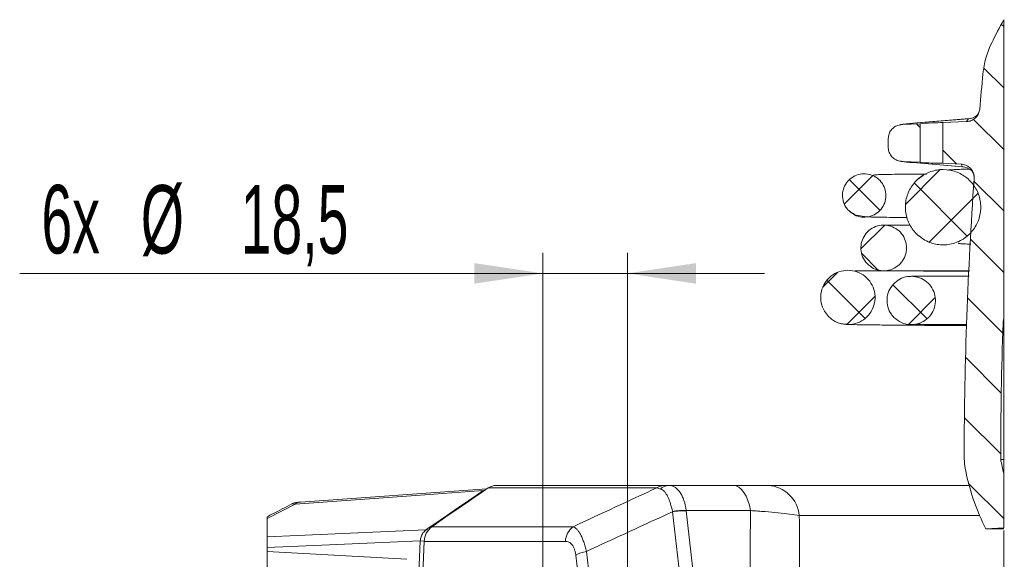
# Model space of a CAD drawing. Header units: millimetres. Extents: x 0 to 8410, y 0 to 5940.
# Tile 127 of 256: x 3518 to 4237, y 1391 to 1785. Entities that reach past the tile are written whole.
import ezdxf

# ---------------------------------------------------------------- set-up
doc = ezdxf.new("R2010")
doc.units = ezdxf.units.MM
doc.header["$LTSCALE"] = 10
doc.styles.add('SLDTEXTSTYLE0', font='TXT', dxfattribs={"width": 0.605})
doc.dimstyles.new('SLDDIMSTYLE9', dxfattribs={"dimtxt": 50, "dimasz": 50, "dimexe": 0, "dimexo": 0.0625, "dimgap": 12.5, "dimtad": 0, "dimtih": 1, "dimtoh": 1, "dimdec": 1, "dimlfac": 0.3, "dimrnd": 1e-09, "dimzin": 12, "dimdsep": 46, "dimtxsty": 'SLDTEXTSTYLE0', "dimsah": 1, "dimcen": 0.09, "dimadec": 0, "dimazin": 0, "dimtfac": 1, "dimtofl": 0, "dimtmove": 0, "dimatfit": 3, "dimfxl": 1, "dimfrac": 2, "dimtolj": 1, "dimtzin": 12, "dimarcsym": 0})

# ---------------------------------------------------------------- blocks, each defined once
blk = doc.blocks.new('*D39')
at = {"color": 7, "linetype": 'Continuous', "lineweight": 0}
for p, q in [((3900.17, 938.56), (3900.17, 1615)), ((3961.84, 938.56), (3961.84, 1615)), ((3900.17, 1600), (3518.17, 1600)), ((3900.17, 1600), (3961.84, 1600)), ((3961.84, 1600), (4061.84, 1600))]:
    blk.add_line(p, q, dxfattribs=at)
for points in [[(3900.17, 1600), (3850.17, 1607.5), (3850.17, 1592.5)], [(3961.84, 1600), (4011.84, 1592.5), (4011.84, 1607.5)]]:
    blk.add_solid(points, dxfattribs=at)
at = {"color": 7, "linetype": 'Continuous', "lineweight": 0, "char_height": 50, "attachment_point": 1, "style": 'SLDTEXTSTYLE0'}
for s, insert in [('6x', (3534.05, 1664.59)), ('%%c', (3606.62, 1664.45)), ('18,5', (3679.47, 1664.45))]:
    blk.add_mtext(s, dxfattribs=dict(at, insert=insert))

msp = doc.modelspace()

# ---------------------------------------------------------------- hatches: boundary and pattern name
at = {"linetype": 'Continuous', "lineweight": 0}
h = msp.add_hatch(dxfattribs=at)
h.set_pattern_fill('ANSI31', scale=10, angle=90, style=0)
edge = h.paths.add_edge_path(flags=0)
edge.add_arc((4372.131989, 1488.931698), 140, 190.192259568, 194.419435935, ccw=False)
edge.add_arc((7146.475789, 1461.890048), 2912.135417, 177.998383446, 179.955369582, ccw=False)
edge.add_arc((4252.773733, 1563.022093), 16.666667, 166.879312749, 177.998383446, ccw=False)
edge.add_line((4236.542165, 1566.805476), (4236.542165, 1785.124983))
edge.add_arc((4527.729206, 1622.886831), 333.333333, 150.875139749, 154.144174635)
edge.add_arc((4287.757397, 1739.182325), 66.666667, 154.144174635, 174.459710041)
edge.add_arc((7146.475789, 1461.890048), 2938.802083, 174.459710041, 174.962292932)
edge.add_spline(control_points=[(4219.025934, 1719.950173), (4218.927399, 1718.83239), (4218.634611, 1717.716195), (4218.171716, 1716.694004), (4217.708809, 1715.671789), (4217.062986, 1714.715371), (4216.287612, 1713.904198), (4215.512775, 1713.093588), (4214.587136, 1712.405639), (4213.587407, 1711.8977), (4212.589104, 1711.390485), (4211.489334, 1711.048764), (4210.37935, 1710.901082), (4210.09119, 1710.862743), (4209.801079, 1710.836972), (4209.510673, 1710.823919)], knot_values=[0, 0, 0, 0, 0.0010099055, 0.0010099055, 0.0010099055, 0.0020198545, 0.0020198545, 0.0020198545, 0.0030291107, 0.0030291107, 0.0030291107, 0.0040369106, 0.0040369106, 0.0040369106, 0.0042950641, 0.0042950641, 0.0042950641, 0.0042950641], weights=[1, 1, 1, 1, 1, 1, 1, 1, 1, 1, 1, 1, 1, 1, 1, 1], degree=3, periodic=0)
edge.add_line((4209.510673, 1710.823919), (4192.187914, 1710.045294))
edge.add_line((4192.187914, 1710.045294), (4192.187914, 1680.401468))
edge.add_line((4192.187914, 1680.401468), (4205.463048, 1679.804776))
edge.add_spline(control_points=[(4205.463048, 1679.804776), (4206.579878, 1679.754576), (4207.70344, 1679.510792), (4208.740671, 1679.093681), (4209.777882, 1678.676579), (4210.757356, 1678.074679), (4211.598191, 1677.337945), (4212.439517, 1676.60078), (4213.165222, 1675.708348), (4213.715579, 1674.734516), (4214.266683, 1673.759363), (4214.65715, 1672.675751), (4214.854922, 1671.573242), (4215.000955, 1670.759156), (4215.045819, 1669.920567), (4214.987504, 1669.095545)], knot_values=[0, 0, 0, 0, 0.001006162, 0.001006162, 0.001006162, 0.0020122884, 0.0020122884, 0.0020122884, 0.0030189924, 0.0030189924, 0.0030189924, 0.0040270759, 0.0040270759, 0.0040270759, 0.0047665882, 0.0047665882, 0.0047665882, 0.0047665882], weights=[1, 1, 1, 1, 1, 1, 1, 1, 1, 1, 1, 1, 1, 1, 1, 1], degree=3, periodic=0)
edge.add_arc((7146.475789, 1461.890048), 2938.802083, 175.956904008, 179.878082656)
edge.add_arc((4274.346875, 1468.001542), 66.666667, 179.878082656, 192.081424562)
edge.add_arc((4372.131989, 1488.931698), 166.666667, 192.081424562, 206.888127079)
edge.add_line((4223.483445, 1413.556714), (4236.542165, 1414.241093))
edge.add_line((4236.542165, 1414.241093), (4236.542165, 1454.069116))
h = msp.add_hatch(dxfattribs=at)
h.set_pattern_fill('ANSI31', scale=10, angle=90, style=0)
edge = h.paths.add_edge_path(flags=0)
edge.add_line((4152.274099, 1698.517735), (4152.274099, 1691.929027))
edge.add_spline(control_points=[(4152.274099, 1691.929027), (4152.274099, 1691.518236), (4152.300393, 1691.106622), (4152.352514, 1690.699151), (4152.497747, 1689.563759), (4152.851894, 1688.438435), (4153.378272, 1687.422003), (4153.934624, 1686.34769), (4154.700437, 1685.361865), (4155.597335, 1684.549923), (4156.545278, 1683.691772), (4157.669068, 1683.000414), (4158.85734, 1682.528155), (4160.043144, 1682.056878), (4161.326821, 1681.788615), (4162.601556, 1681.731318)], knot_values=[0, 0, 0, 0, 0.000369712, 0.000369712, 0.000369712, 0.0014139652, 0.0014139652, 0.0014139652, 0.0025187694, 0.0025187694, 0.0025187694, 0.0036871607, 0.0036871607, 0.0036871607, 0.0048514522, 0.0048514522, 0.0048514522, 0.0048514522], weights=[1, 1, 1, 1, 1, 1, 1, 1, 1, 1, 1, 1, 1, 1, 1, 1], degree=3, periodic=0)
edge.add_line((4162.601556, 1681.731318), (4175.587088, 1681.147643))
edge.add_line((4175.587088, 1681.147643), (4175.587088, 1709.299119))
edge.add_line((4175.587088, 1709.299119), (4162.601556, 1708.715444))
edge.add_spline(control_points=[(4162.601556, 1708.715444), (4161.76871, 1708.678009), (4160.934882, 1708.552114), (4160.129112, 1708.338178), (4158.998461, 1708.037983), (4157.900349, 1707.555509), (4156.920538, 1706.9164), (4155.981238, 1706.303716), (4155.12805, 1705.531717), (4154.431621, 1704.65271), (4153.74921, 1703.791394), (4153.200325, 1702.805072), (4152.833972, 1701.769053), (4152.46734, 1700.732244), (4152.274099, 1699.617458), (4152.274099, 1698.517735)], knot_values=[0, 0, 0, 0, 0.0007503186, 0.0007503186, 0.0007503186, 0.0018101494, 0.0018101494, 0.0018101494, 0.0028260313, 0.0028260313, 0.0028260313, 0.0038216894, 0.0038216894, 0.0038216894, 0.0048186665, 0.0048186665, 0.0048186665, 0.0048186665], weights=[1, 1, 1, 1, 1, 1, 1, 1, 1, 1, 1, 1, 1, 1, 1, 1], degree=3, periodic=0)
h = msp.add_hatch(dxfattribs=at)
h.set_pattern_fill('ANSI37', scale=10, angle=90, style=0)
edge = h.paths.add_edge_path(flags=0)
edge.add_spline(control_points=[(4172.577926, 1629.115246), (4175.056987, 1626.579641), (4178.08956, 1624.495419), (4181.344823, 1623.088898), (4184.17361, 1621.866649), (4187.252173, 1621.1156), (4190.325998, 1620.897581), (4193.402777, 1620.679354), (4196.55966, 1620.989186), (4199.535258, 1621.801593), (4202.511196, 1622.614093), (4205.38796, 1623.951764), (4207.926762, 1625.704149), (4210.463792, 1627.45531), (4212.733391, 1629.669036), (4214.54671, 1632.162019), (4216.35785, 1634.652007), (4217.763806, 1637.489392), (4218.647461, 1640.438871), (4219.530091, 1643.384925), (4219.915991, 1646.524132), (4219.773083, 1649.59624), (4219.630261, 1652.666513), (4218.955358, 1655.754419), (4217.804552, 1658.60444), (4216.653487, 1661.455103), (4214.99465, 1664.146315), (4212.965647, 1666.455942), (4210.934754, 1668.76772), (4208.477122, 1670.760888), (4205.796142, 1672.271249), (4203.111903, 1673.783445), (4200.129846, 1674.853333), (4197.096555, 1675.392802), (4194.06032, 1675.932795), (4190.889038, 1675.956215), (4187.845166, 1675.461074), (4184.800331, 1674.965776), (4181.798954, 1673.937877), (4179.089955, 1672.462186), (4176.382211, 1670.98718), (4173.891804, 1669.024008), (4171.825775, 1666.735112), (4169.761899, 1664.448601), (4168.064531, 1661.773847), (4166.875011, 1658.932587), (4165.686892, 1656.09467), (4164.972635, 1653.012273), (4164.79171, 1649.941008), (4164.61093, 1646.872225), (4164.957615, 1643.729911), (4165.802881, 1640.7743), (4166.648073, 1637.818946), (4168.015003, 1634.96882), (4169.790177, 1632.459393), (4170.628284, 1631.274626), (4171.56338, 1630.152932), (4172.577926, 1629.115246)], knot_values=[0, 0, 0, 0, 0.0031915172, 0.0031915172, 0.0031915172, 0.0059517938, 0.0059517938, 0.0059517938, 0.0087147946, 0.0087147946, 0.0087147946, 0.0114781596, 0.0114781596, 0.0114781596, 0.014239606, 0.014239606, 0.014239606, 0.0169977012, 0.0169977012, 0.0169977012, 0.0197525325, 0.0197525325, 0.0197525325, 0.0225056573, 0.0225056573, 0.0225056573, 0.0252593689, 0.0252593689, 0.0252593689, 0.0280156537, 0.0280156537, 0.0280156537, 0.0307753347, 0.0307753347, 0.0307753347, 0.0335377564, 0.0335377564, 0.0335377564, 0.0363011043, 0.0363011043, 0.0363011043, 0.0390631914, 0.0390631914, 0.0390631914, 0.0418223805, 0.0418223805, 0.0418223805, 0.0445782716, 0.0445782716, 0.0445782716, 0.0473318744, 0.0473318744, 0.0473318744, 0.0500851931, 0.0500851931, 0.0500851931, 0.0513707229, 0.0513707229, 0.0513707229, 0.0513707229], weights=[1, 1, 1, 1, 1, 1, 1, 1, 1, 1, 1, 1, 1, 1, 1, 1, 1, 1, 1, 1, 1, 1, 1, 1, 1, 1, 1, 1, 1, 1, 1, 1, 1, 1, 1, 1, 1, 1, 1, 1, 1, 1, 1, 1, 1, 1, 1, 1, 1, 1, 1, 1, 1, 1, 1, 1, 1, 1], degree=3, periodic=0)
h = msp.add_hatch(dxfattribs=at)
h.set_pattern_fill('ANSI37', scale=10, angle=90, style=0)
edge = h.paths.add_edge_path(flags=0)
edge.add_spline(control_points=[(4123.389858, 1645.820118), (4124.629806, 1644.551648), (4126.105918, 1643.479869), (4127.695803, 1642.693261), (4129.285858, 1641.906569), (4131.033524, 1641.383398), (4132.79428, 1641.166835), (4134.556588, 1640.950081), (4136.380605, 1641.034507), (4138.115345, 1641.413176), (4139.85049, 1641.791932), (4141.544208, 1642.475548), (4143.055994, 1643.407581), (4144.56699, 1644.339127), (4145.937967, 1645.544589), (4147.05493, 1646.924183), (4148.170722, 1648.302331), (4149.063836, 1649.892329), (4149.659912, 1651.562352), (4150.255328, 1653.230526), (4150.570795, 1655.024601), (4150.580065, 1656.795827), (4150.589328, 1658.565862), (4150.293077, 1660.361891), (4149.715969, 1662.035228), (4149.13883, 1663.708655), (4148.264929, 1665.30549), (4147.16678, 1666.693841), (4146.067807, 1668.083232), (4144.714008, 1669.302104), (4143.217458, 1670.249988), (4141.719246, 1671.198925), (4140.036708, 1671.902423), (4138.308985, 1672.30254), (4136.579558, 1672.703051), (4134.757184, 1672.810621), (4132.992647, 1672.616364), (4131.227339, 1672.422022), (4129.471208, 1671.920208), (4127.869825, 1671.152318), (4126.268917, 1670.384657), (4124.778466, 1669.329853), (4123.522304, 1668.075155), (4122.267276, 1666.82159), (4121.211464, 1665.333846), (4120.442744, 1663.735225), (4119.674884, 1662.13839), (4119.172283, 1660.386828), (4118.976784, 1658.625785), (4118.781451, 1656.866238), (4118.887304, 1655.048686), (4119.285517, 1653.323696), (4119.683648, 1651.599066), (4120.384966, 1649.919424), (4121.331232, 1648.423617), (4121.922707, 1647.488644), (4122.616494, 1646.611272), (4123.389858, 1645.820118)], knot_values=[0, 0, 0, 0, 0.0015964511, 0.0015964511, 0.0015964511, 0.0031930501, 0.0031930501, 0.0031930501, 0.0047910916, 0.0047910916, 0.0047910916, 0.0063895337, 0.0063895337, 0.0063895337, 0.0079871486, 0.0079871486, 0.0079871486, 0.0095830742, 0.0095830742, 0.0095830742, 0.0111772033, 0.0111772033, 0.0111772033, 0.0127702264, 0.0127702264, 0.0127702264, 0.0143633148, 0.0143633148, 0.0143633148, 0.0159575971, 0.0159575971, 0.0159575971, 0.01755367, 0.01755367, 0.01755367, 0.0191513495, 0.0191513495, 0.0191513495, 0.0207497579, 0.0207497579, 0.0207497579, 0.0223477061, 0.0223477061, 0.0223477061, 0.0239442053, 0.0239442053, 0.0239442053, 0.0255388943, 0.0255388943, 0.0255388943, 0.0271321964, 0.0271321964, 0.0271321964, 0.02872514, 0.02872514, 0.02872514, 0.0297121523, 0.0297121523, 0.0297121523, 0.0297121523], weights=[1, 1, 1, 1, 1, 1, 1, 1, 1, 1, 1, 1, 1, 1, 1, 1, 1, 1, 1, 1, 1, 1, 1, 1, 1, 1, 1, 1, 1, 1, 1, 1, 1, 1, 1, 1, 1, 1, 1, 1, 1, 1, 1, 1, 1, 1, 1, 1, 1, 1, 1, 1, 1, 1, 1, 1, 1, 1], degree=3, periodic=0)
h = msp.add_hatch(dxfattribs=at)
h.set_pattern_fill('ANSI37', scale=10, angle=90, style=0)
edge = h.paths.add_edge_path(flags=0)
edge.add_spline(control_points=[(4137.020168, 1606.959802), (4138.32612, 1605.624074), (4139.88087, 1604.495593), (4141.555408, 1603.667581), (4143.229897, 1602.839594), (4145.07033, 1602.289192), (4146.924445, 1602.061731), (4148.779756, 1601.834123), (4150.699933, 1601.9236), (4152.526023, 1602.322823), (4154.352487, 1602.722127), (4156.135239, 1603.442354), (4157.726365, 1604.424051), (4159.316566, 1605.405178), (4160.759276, 1606.674603), (4161.934509, 1608.127247), (4163.108437, 1609.578277), (4164.047893, 1611.252219), (4164.674646, 1613.010279), (4165.300683, 1614.766328), (4165.63201, 1616.65478), (4165.64107, 1618.519061), (4165.650124, 1620.382099), (4165.337607, 1622.272373), (4164.729548, 1624.033412), (4164.121428, 1625.794627), (4163.200982, 1627.47511), (4162.044592, 1628.936087), (4160.88726, 1630.398255), (4159.461755, 1631.680839), (4157.886083, 1632.67814), (4156.308577, 1633.676602), (4154.537113, 1634.416632), (4152.718182, 1634.837277), (4150.897423, 1635.258346), (4148.978907, 1635.370993), (4147.121381, 1635.165902), (4145.263086, 1634.960725), (4143.414552, 1634.431862), (4141.72903, 1633.622928), (4140.044099, 1632.814278), (4138.475544, 1631.703392), (4137.153712, 1630.382155), (4135.833152, 1629.062191), (4134.722379, 1627.495797), (4133.913858, 1625.812801), (4133.106274, 1624.131756), (4132.577952, 1622.287954), (4132.372873, 1620.434296), (4132.16797, 1618.582222), (4132.280096, 1616.669218), (4132.69989, 1614.853747), (4133.11961, 1613.038597), (4133.858431, 1611.270919), (4134.854986, 1609.696812), (4135.477239, 1608.713934), (4136.206919, 1607.791592), (4137.020168, 1606.959802)], knot_values=[0, 0, 0, 0, 0.0016812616, 0.0016812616, 0.0016812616, 0.0033624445, 0.0033624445, 0.0033624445, 0.0050447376, 0.0050447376, 0.0050447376, 0.0067274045, 0.0067274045, 0.0067274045, 0.0084091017, 0.0084091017, 0.0084091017, 0.0100889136, 0.0100889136, 0.0100889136, 0.0117667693, 0.0117667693, 0.0117667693, 0.013443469, 0.013443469, 0.013443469, 0.0151203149, 0.0151203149, 0.0151203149, 0.0167985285, 0.0167985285, 0.0167985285, 0.0184787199, 0.0184787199, 0.0184787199, 0.0201606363, 0.0201606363, 0.0201606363, 0.021843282, 0.021843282, 0.021843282, 0.0235253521, 0.0235253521, 0.0235253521, 0.0252057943, 0.0252057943, 0.0252057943, 0.0268842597, 0.0268842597, 0.0268842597, 0.0285612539, 0.0285612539, 0.0285612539, 0.0302379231, 0.0302379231, 0.0302379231, 0.0312757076, 0.0312757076, 0.0312757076, 0.0312757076], weights=[1, 1, 1, 1, 1, 1, 1, 1, 1, 1, 1, 1, 1, 1, 1, 1, 1, 1, 1, 1, 1, 1, 1, 1, 1, 1, 1, 1, 1, 1, 1, 1, 1, 1, 1, 1, 1, 1, 1, 1, 1, 1, 1, 1, 1, 1, 1, 1, 1, 1, 1, 1, 1, 1, 1, 1, 1, 1], degree=3, periodic=0)
h = msp.add_hatch(dxfattribs=at)
h.set_pattern_fill('ANSI37', scale=10, angle=90, style=0)
edge = h.paths.add_edge_path(flags=0)
edge.add_spline(control_points=[(4108.588779, 1568.572529), (4110.010227, 1567.118809), (4111.676804, 1565.871873), (4113.472435, 1564.918182), (4115.435203, 1563.875721), (4117.604845, 1563.15758), (4119.801931, 1562.822917), (4122.000914, 1562.487966), (4124.288025, 1562.527928), (4126.473952, 1562.939562), (4128.660413, 1563.351296), (4130.805989, 1564.146281), (4132.732692, 1565.258913), (4134.658348, 1566.370941), (4136.418543, 1567.831025), (4137.866911, 1569.518326), (4139.313698, 1571.203785), (4140.489285, 1573.162545), (4141.29579, 1575.232211), (4142.101368, 1577.299495), (4142.560946, 1579.534502), (4142.636304, 1581.75192), (4142.711609, 1583.967798), (4142.405323, 1586.227217), (4141.742977, 1588.343129), (4141.080588, 1590.459178), (4140.043879, 1592.490008), (4138.718901, 1594.267887), (4137.392883, 1596.04716), (4135.74166, 1597.622103), (4133.901941, 1598.862897), (4132.060106, 1600.105119), (4129.978623, 1601.046656), (4127.829629, 1601.609948), (4125.678456, 1602.173812), (4123.400334, 1602.374203), (4121.183757, 1602.194561), (4118.966196, 1602.014838), (4116.749042, 1601.44976), (4114.716081, 1600.545909), (4112.683755, 1599.642341), (4110.779393, 1598.375223), (4109.16122, 1596.849346), (4107.544555, 1595.32489), (4106.168907, 1593.500018), (4105.148772, 1591.525962), (4104.12981, 1589.554177), (4103.437418, 1587.379095), (4103.12923, 1585.181087), (4102.821311, 1582.984999), (4102.88842, 1580.70544), (4103.324927, 1578.531256), (4103.761339, 1576.357541), (4104.578986, 1574.229244), (4105.709937, 1572.322297), (4106.513764, 1570.966928), (4107.487092, 1569.699229), (4108.588779, 1568.572529)], knot_values=[0, 0, 0, 0, 0.001829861, 0.001829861, 0.001829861, 0.0038347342, 0.0038347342, 0.0038347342, 0.0058413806, 0.0058413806, 0.0058413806, 0.0078485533, 0.0078485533, 0.0078485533, 0.0098546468, 0.0098546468, 0.0098546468, 0.0118585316, 0.0118585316, 0.0118585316, 0.013860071, 0.013860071, 0.013860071, 0.0158601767, 0.0158601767, 0.0158601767, 0.0178603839, 0.0178603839, 0.0178603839, 0.01986216, 0.01986216, 0.01986216, 0.0218662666, 0.0218662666, 0.0218662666, 0.023872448, 0.023872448, 0.023872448, 0.025879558, 0.025879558, 0.025879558, 0.0278860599, 0.0278860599, 0.0278860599, 0.029890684, 0.029890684, 0.029890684, 0.0318929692, 0.0318929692, 0.0318929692, 0.0338934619, 0.0338934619, 0.0338934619, 0.0358934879, 0.0358934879, 0.0358934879, 0.0373049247, 0.0373049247, 0.0373049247, 0.0373049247], weights=[1, 1, 1, 1, 1, 1, 1, 1, 1, 1, 1, 1, 1, 1, 1, 1, 1, 1, 1, 1, 1, 1, 1, 1, 1, 1, 1, 1, 1, 1, 1, 1, 1, 1, 1, 1, 1, 1, 1, 1, 1, 1, 1, 1, 1, 1, 1, 1, 1, 1, 1, 1, 1, 1, 1, 1, 1, 1], degree=3, periodic=0)
h = msp.add_hatch(dxfattribs=at)
h.set_pattern_fill('ANSI37', scale=10, angle=90, style=0)
edge = h.paths.add_edge_path(flags=0)
edge.add_spline(control_points=[(4156.383996, 1567.886472), (4157.949883, 1566.285255), (4159.858522, 1564.964373), (4161.908549, 1564.062546), (4163.72086, 1563.265292), (4165.69565, 1562.769731), (4167.669647, 1562.616681), (4169.645466, 1562.463489), (4171.674983, 1562.649231), (4173.590137, 1563.158651), (4175.50542, 1563.668105), (4177.359201, 1564.515379), (4178.997588, 1565.630519), (4180.634758, 1566.74483), (4182.102068, 1568.157426), (4183.277421, 1569.75134), (4184.451334, 1571.343302), (4185.366415, 1573.160129), (4185.946446, 1575.051155), (4186.525806, 1576.939993), (4186.786881, 1578.954993), (4186.707984, 1580.929111), (4186.629131, 1582.902099), (4186.208543, 1584.888646), (4185.481245, 1586.724385), (4184.753758, 1588.5606), (4183.699396, 1590.296516), (4182.40563, 1591.788862), (4181.110613, 1593.28265), (4179.540097, 1594.573547), (4177.824054, 1595.555214), (4176.105881, 1596.538099), (4174.194502, 1597.238071), (4172.247965, 1597.597478), (4170.299532, 1597.957235), (4168.26215, 1597.985673), (4166.304442, 1597.680394), (4164.346165, 1597.375026), (4162.413558, 1596.727289), (4160.666923, 1595.790612), (4158.921179, 1594.854413), (4157.313009, 1593.603675), (4155.976123, 1592.141886), (4154.640694, 1590.68169), (4153.539087, 1588.970543), (4152.763031, 1587.150301), (4151.987907, 1585.332242), (4151.516162, 1583.35515), (4151.387055, 1581.382972), (4151.258051, 1579.412357), (4151.467571, 1577.392299), (4151.998137, 1575.490072), (4152.528682, 1573.58792), (4153.394834, 1571.751175), (4154.524668, 1570.131565), (4155.080606, 1569.334631), (4155.704618, 1568.581179), (4156.383996, 1567.886472)], knot_values=[0, 0, 0, 0, 0.0020156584, 0.0020156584, 0.0020156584, 0.0037903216, 0.0037903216, 0.0037903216, 0.0055666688, 0.0055666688, 0.0055666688, 0.0073431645, 0.0073431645, 0.0073431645, 0.0091183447, 0.0091183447, 0.0091183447, 0.0108913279, 0.0108913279, 0.0108913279, 0.0126622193, 0.0126622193, 0.0126622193, 0.0144320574, 0.0144320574, 0.0144320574, 0.0162023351, 0.0162023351, 0.0162023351, 0.0179743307, 0.0179743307, 0.0179743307, 0.0197485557, 0.0197485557, 0.0197485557, 0.0215245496, 0.0215245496, 0.0215245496, 0.0233010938, 0.0233010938, 0.0233010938, 0.0250767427, 0.0250767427, 0.0250767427, 0.0268504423, 0.0268504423, 0.0268504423, 0.0286219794, 0.0286219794, 0.0286219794, 0.0303920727, 0.0303920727, 0.0303920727, 0.0321620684, 0.0321620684, 0.0321620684, 0.0330235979, 0.0330235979, 0.0330235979, 0.0330235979], weights=[1, 1, 1, 1, 1, 1, 1, 1, 1, 1, 1, 1, 1, 1, 1, 1, 1, 1, 1, 1, 1, 1, 1, 1, 1, 1, 1, 1, 1, 1, 1, 1, 1, 1, 1, 1, 1, 1, 1, 1, 1, 1, 1, 1, 1, 1, 1, 1, 1, 1, 1, 1, 1, 1, 1, 1, 1, 1], degree=3, periodic=0)

# ---------------------------------------------------------------- linework, layer by layer
at = {"color": 7, "linetype": 'Continuous', "lineweight": 0}
for p, q in [((4236.542165, 1785.125019), (4236.542165, 1566.805474)), ((4211.453668, 1712.986411), (4170.202829, 1709.584973)), ((4192.187908, 1710.04532), (4209.510658, 1710.823955)), ((4210.961878, 1712.924522), (4211.454437, 1712.97608)), ((4162.60153, 1708.715441), (4175.587077, 1709.299069)), ((4170.576214, 1709.59441), (4170.202829, 1709.584973)), ((4175.587077, 1681.147597), (4175.587077, 1709.299069)), ((4192.187908, 1710.04532), (4192.187908, 1680.401446)), ((4152.274088, 1691.928984), (4152.274088, 1698.517781)), ((4162.60153, 1681.731325), (4175.587077, 1681.147597)), ((4170.202829, 1680.861793), (4206.843952, 1677.840533)), ((4170.202829, 1680.861793), (4170.576214, 1680.852256)), ((4192.187908, 1680.401446), (4205.463024, 1679.804804)), ((4177.802646, 1671.447239), (4173.600219, 1668.465715)), ((4236.542164, 1464.158427), (4234.341233, 1464.158427)), ((4236.542165, 1454.0691), (4236.542165, 1414.241077)), ((3866.13459, 1445.223373), (3989.221435, 1445.223373)), ((3991.928134, 1445.223373), (4039.054685, 1445.223373)), ((4064.517695, 1445.223373), (4211.298662, 1445.223373)), ((3859.233845, 1442.663304), (3723.092819, 1432.995977)), ((3698.922167, 1407.683672), (3698.922167, 1421.011122)), ((3814.794894, 1412.688327), (3814.78234, 1412.679585)), ((4236.542165, 1414.241077), (4223.483439, 1413.556717)), ((4223.483439, 1413.556717), (4236.542166, 1413.556717)), ((4236.542149, 1412.390055), (4236.542161, 1286.390058)), ((3787.98327, 905.877849), (3810.620928, 1404.652925)), ((3813.477693, 1404.3175), (3790.825582, 905.223384)), ((3810.621752, 1404.669863), (3810.620928, 1404.652925)), ((3698.922158, 1396.943958), (3698.922138, 1399.824402))]:
    msp.add_line(p, q, dxfattribs=at)
at = {"color": 8, "linetype": 'Continuous', "lineweight": 0}
for p, q in [((4210.961878, 1712.924522), (4170.576214, 1709.59441)), ((4209.510658, 1710.823955), (4210.961878, 1712.924522)), ((4170.576214, 1680.852256), (4206.378289, 1677.900237)), ((4206.378289, 1677.900237), (4205.463024, 1679.804804)), ((4236.542172, 1563.604208), (4236.117227, 1563.604208)), ((3857.219178, 1441.27844), (3856.547764, 1441.391291)), ((3983.369846, 1443.38452), (3860.283001, 1443.38452)), ((3719.23528, 1431.634209), (3698.922167, 1421.011122)), ((4015.256898, 1244.052283), (3994.814109, 1425.94738)), ((4051.735425, 1426.797143), (4004.812296, 1426.797143)), ((4004.828394, 1426.647536), (4025.271183, 1244.752488)), ((4218.980244, 1423.187337), (4087.327946, 1423.187337)), ((3814.78234, 1412.679585), (3816.653921, 1412.513486)), ((3819.047312, 1415.038587), (3922.198887, 1415.038587)), ((3916.629268, 1404.3175), (3813.477693, 1404.3175)), ((3698.922158, 1396.943958), (3800.727779, 1391.254099)), ((3950.346266, 1176.174414), (3924.168483, 1394.304714))]:
    msp.add_line(p, q, dxfattribs=at)
at = {"color": 8, "linetype": 'Continuous', "lineweight": 0, "flags": 128}
for points in [[(4039.054685, 1445.223373), (4041.140475, 1444.895051), (4043.174906, 1443.91823), (4045.107885, 1442.316901), (4046.891802, 1440.130504), (4048.482774, 1437.41288), (4049.841562, 1434.230985), (4050.93476, 1430.66315), (4051.735425, 1426.797143)], [(3856.541269, 1441.38687), (3846.711997, 1440.688701), (3807.395174, 1437.896124), (3719.23528, 1431.634209)], [(3698.922167, 1407.683672), (3721.076257, 1408.640923), (3814.794894, 1412.688327)], [(3810.620928, 1404.652925), (3738.782926, 1401.54802), (3698.922138, 1399.824402)], [(3813.499297, 1404.414258), (3813.350309, 1404.42752), (3810.621752, 1404.669863)], [(3931.852505, 1396.993927), (3934.887617, 1371.707848), (3947.028021, 1270.563584), (3958.034649, 1178.864446)]]:
    msp.add_lwpolyline(points, dxfattribs=at)
at = {"color": 7, "linetype": 'Continuous', "lineweight": 0, "flags": 128}
for points in [[(3814.794894, 1412.688327), (3819.997888, 1416.305236), (3825.20527, 1419.913701), (3830.417039, 1423.513673), (3835.633196, 1427.10525), (3840.853697, 1430.688333), (3846.078543, 1434.262973), (3851.307734, 1437.829168), (3856.541269, 1441.38687)], [(3860.283001, 1443.38452), (3855.113689, 1439.870131), (3849.948592, 1436.347546), (3844.787754, 1432.816666), (3839.631131, 1429.277491), (3834.478767, 1425.730121), (3829.330661, 1422.174505), (3824.186858, 1418.610644), (3819.047312, 1415.038587)], [(3698.922158, 1396.943958), (3698.922132, 1393.866074), (3698.922163, 1390.891901), (3698.922166, 1388.123464), (3698.922174, 1385.655584), (3698.922149, 1383.572898), (3698.922164, 1381.946734), (3698.922167, 1380.832873), (3698.922171, 1380.26946)]]:
    msp.add_lwpolyline(points, dxfattribs=at)
at = {"color": 7, "linetype": 'Continuous', "lineweight": 0}
for centre, radius, start, end in [((4527.729206, 1622.886831), 333.333333, 150.875139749, 154.144174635), ((4287.757397, 1739.182325), 66.666667, 154.144174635, 174.459710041), ((7146.475789, 1461.890048), 2938.802083, 174.459710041, 174.962292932), ((4210.559472, 1722.842968), 9.926606, 272.32329475, 308.259299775), ((4205.966579, 1667.959209), 9.949549, 45.081013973, 87.628441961), ((7146.475789, 1461.890048), 2938.802083, 175.956904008, 179.878082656), ((7146.475789, 1461.890048), 2912.135417, 177.998383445, 179.955369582), ((4252.773733, 1563.022093), 16.666667, 166.879312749, 177.998383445), ((4274.346875, 1468.001542), 66.666667, 179.878082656, 192.081424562), ((4372.131989, 1488.931698), 140, 190.192259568, 194.419435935), ((4372.131989, 1488.931698), 166.666667, 192.081424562, 206.888127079), ((3866.189023, 1434.820283), 10.403232, 90.299790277, 124.590707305), ((3856.297558, 1441.751943), 0.438946, 303.725822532, 304.751415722), ((3827.228214, 1403.981342), 13.754629, 126.496554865, 178.599574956)]:
    msp.add_arc(centre, radius, start, end, dxfattribs=at)
at = {"color": 8, "linetype": 'Continuous', "lineweight": 0}
for centre, radius, start, end in [((3989.275867, 1434.820283), 10.403232, 90.299790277, 124.590707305), ((3992.136721, 1437.041599), 8.184432, 91.460387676, 137.525980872), ((4063.065366, 1420.896166), 24.37052, 5.39457496, 86.583508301), ((3723.666283, 1425.227423), 7.789782, 94.191011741, 124.668151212), ((4002.294493, 1385.286383), 41.587048, 86.529021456, 100.433290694), ((4002.74625, 1384.461386), 42.237502, 87.174397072, 100.824337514), ((3930.379789, 1403.981342), 13.754629, 126.496554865, 178.599574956), ((3935.751146, 1373.531566), 23.784066, 99.434395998, 119.143102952)]:
    msp.add_arc(centre, radius, start, end, dxfattribs=at)
for centre, major_axis, ratio, start_param, end_param in [((4183.959679, 1709.172163), (23.333266, 1.051798), 0.0534587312, 2.1792518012, 2.7247582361), ((4183.959679, 1681.274599), (23.333266, -1.051798), 0.0534587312, 3.558427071, 4.103933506), ((4630.625869, 216.496211), (-346.770925, 2018.503972), 0.2299323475, 0.8888942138, 0.9962670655)]:
    msp.add_ellipse(centre, major_axis=major_axis, ratio=ratio, start_param=start_param, end_param=end_param, dxfattribs=at)
at = {"color": 7, "linetype": 'Continuous', "lineweight": 0}
for centre, major_axis, start_param, end_param in [((4183.887501, 1709.245841), (11.499967, 0.518386), 0.7620230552, 2.3747500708), ((4183.887501, 1681.20092), (11.499967, -0.518386), 3.9084352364, 5.5211622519)]:
    msp.add_ellipse(centre, major_axis=major_axis, ratio=0.0534587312, start_param=start_param, end_param=end_param, dxfattribs=at)
for points, knots in [([(4219.025942, 1719.950221), (4218.816617, 1718.837051), (4218.397965, 1716.6107), (4216.412923, 1713.771672), (4213.681135, 1711.732842), (4211.207574, 1710.946442), (4209.800632, 1710.844886), (4209.510658, 1710.823955)], [0, 0, 0, 0, 0.2349461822, 0.4698948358, 0.7046810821, 0.9391341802, 1, 1, 1, 1]), ([(4218.448871, 1717.750412), (4218.254405, 1717.270156), (4217.77434, 1716.084582), (4216.980159, 1715.304305), (4216.791475, 1715.138313), (4216.698229, 1715.056282)], [0, 0, 0, 0, 0.2561801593, 0.632414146, 1, 1, 1, 1]), ([(4152.274088, 1698.517781), (4152.384739, 1699.62238), (4152.60596, 1701.830763), (4154.315837, 1704.787992), (4156.85594, 1707.089604), (4159.771412, 1708.411835), (4161.769922, 1708.626228), (4162.60153, 1708.715441)], [0, 0, 0, 0, 0.2065722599, 0.412992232, 0.6236529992, 0.8433967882, 1, 1, 1, 1]), ([(4170.202829, 1709.584973), (4169.480623, 1709.523751), (4167.349317, 1709.343079), (4164.268109, 1709.009584), (4162.172474, 1708.76089), (4161.195659, 1708.562567), (4161.099698, 1708.543084)], [0, 0, 0, 0, 0.1927733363, 0.5688942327, 0.9576489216, 1, 1, 1, 1]), ([(4162.60153, 1681.731325), (4161.326054, 1681.90881), (4158.772425, 1682.264152), (4155.495307, 1684.349256), (4153.228221, 1687.26031), (4152.351063, 1689.962839), (4152.290169, 1691.518218), (4152.274088, 1691.928984)], [0, 0, 0, 0, 0.2398538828, 0.4802112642, 0.7076227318, 0.9227848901, 1, 1, 1, 1]), ([(4161.122207, 1681.897423), (4162.017512, 1681.756253), (4163.783659, 1681.477769), (4166.920181, 1681.145525), (4169.238729, 1680.945124), (4170.202829, 1680.861793)], [0, 0, 0, 0, 0.3752301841, 0.7402078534, 1, 1, 1, 1]), ([(4172.577904, 1629.115226), (4175.361278, 1626.844831), (4180.563365, 1622.601494), (4190.320041, 1620.40084), (4199.666974, 1621.284586), (4208.226964, 1625.270343), (4214.970841, 1631.847892), (4219.151508, 1640.284301), (4220.298848, 1649.618847), (4218.291692, 1658.801974), (4213.358611, 1666.805071), (4206.051088, 1672.731565), (4197.185849, 1675.912051), (4187.759484, 1675.981817), (4178.838719, 1672.926754), (4171.435771, 1667.090915), (4166.391089, 1659.140988), (4164.262223, 1649.969233), (4165.312182, 1640.649312), (4168.602958, 1633.590751), (4171.612661, 1630.202026), (4172.577904, 1629.115226)], [0, 0, 0, 0, 0.0618350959, 0.1155689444, 0.1693544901, 0.2231461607, 0.2769004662, 0.3305900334, 0.3842175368, 0.4378125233, 0.4914198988, 0.5450772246, 0.5987995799, 0.6525741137, 0.7063658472, 0.7601327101, 0.8138434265, 0.8674908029, 0.9210948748, 0.9746942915, 1, 1, 1, 1]), ([(4211.375898, 1676.087262), (4211.003984, 1676.082461), (4206.095753, 1676.019099), (4200.817546, 1675.909079), (4196.601897, 1675.515684), (4195.417797, 1675.405186)], [0, 0, 0, 0, 0.0556749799, 0.7347560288, 1, 1, 1, 1]), ([(4205.463024, 1679.804804), (4206.579881, 1679.644041), (4208.813569, 1679.322519), (4211.727118, 1677.467146), (4213.871494, 1674.832433), (4214.980279, 1671.882468), (4214.985347, 1669.926385), (4214.9875, 1669.095538)], [0, 0, 0, 0, 0.2108695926, 0.4217340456, 0.6327225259, 0.8439986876, 1, 1, 1, 1]), ([(4212.979055, 1674.995106), (4213.004925, 1674.972274), (4213.146555, 1674.847279), (4213.870051, 1674.000522), (4214.73176, 1672.109114), (4215.20036, 1670.028371), (4214.976121, 1669.097468), (4214.968837, 1669.067226)], [0, 0, 0, 0, 0.0689463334, 0.3774491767, 0.6731237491, 0.9893808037, 1, 1, 1, 1]), ([(4123.389859, 1645.820123), (4124.760966, 1644.668261), (4127.503325, 1642.364414), (4132.774408, 1640.880752), (4138.176357, 1641.112283), (4143.215855, 1643.149372), (4147.289636, 1646.731176), (4149.945251, 1651.458506), (4150.883145, 1656.793042), (4150.002159, 1662.134085), (4147.403338, 1666.882726), (4143.377819, 1670.506932), (4138.375704, 1672.598467), (4132.958615, 1672.918201), (4127.738936, 1671.426696), (4123.308432, 1668.291101), (4120.170711, 1663.869527), (4118.672588, 1658.657327), (4119.001235, 1653.268565), (4120.780637, 1648.846189), (4122.665036, 1646.660742), (4123.389859, 1645.820123)], [0, 0, 0, 0, 0.0537149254, 0.1074355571, 0.1612035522, 0.2149840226, 0.2687366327, 0.3224323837, 0.3760690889, 0.4296701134, 0.4832734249, 0.5369167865, 0.590620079, 0.644376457, 0.6981560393, 0.7519199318, 0.805634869, 0.8592897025, 0.9128996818, 0.9664973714, 1, 1, 1, 1]), ([(4180.203226, 1672.379158), (4178.404881, 1672.384418), (4171.312402, 1672.405164), (4161.681125, 1672.382633), (4151.996091, 1672.304355), (4145.738328, 1672.161652), (4142.364377, 1671.927781), (4141.09354, 1671.729919), (4141.279956, 1671.544123), (4141.300017, 1671.524129)], [0, 0, 0, 0, 0.0662824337, 0.2614107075, 0.452174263, 0.6367621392, 0.8132112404, 0.9798992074, 1, 1, 1, 1]), ([(4123.704142, 1645.61548), (4124.915864, 1644.698063), (4127.439728, 1642.787201), (4132.314681, 1641.746041), (4136.488215, 1641.312936), (4140.083969, 1641.146455), (4144.821468, 1641.019442), (4151.380758, 1640.932831), (4158.349468, 1640.878246), (4163.876668, 1640.848497), (4165.795803, 1640.838168)], [0, 0, 0, 0, 0.16041918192, 0.33413282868, 0.42445586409, 0.52008321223, 0.63572081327, 0.76811496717, 0.91948569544, 1, 1, 1, 1]), ([(4137.020172, 1606.959782), (4138.464301, 1605.746925), (4141.352513, 1603.32125), (4146.903188, 1601.760495), (4152.590295, 1602.006134), (4157.894662, 1604.152202), (4162.181585, 1607.924078), (4164.974987, 1612.90103), (4165.960091, 1618.516263), (4165.030726, 1624.137636), (4162.293429, 1629.13504), (4158.054739, 1632.948725), (4152.788286, 1635.148791), (4147.085529, 1635.483612), (4141.591263, 1633.911808), (4136.928547, 1630.609544), (4133.627514, 1625.954152), (4132.052675, 1620.46742), (4132.400743, 1614.795573), (4134.274836, 1610.142605), (4136.257899, 1607.843527), (4137.020172, 1606.959782)], [0, 0, 0, 0, 0.053739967, 0.1074781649, 0.1612511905, 0.2150351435, 0.2687875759, 0.3224809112, 0.376112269, 0.4297082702, 0.4833090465, 0.5369542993, 0.5906613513, 0.6444225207, 0.6982061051, 0.7519708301, 0.8056840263, 0.8593344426, 0.9129391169, 0.9665345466, 1, 1, 1, 1]), ([(4168.467189, 1635.218294), (4166.232181, 1635.22241), (4159.85639, 1635.234153), (4153.865794, 1635.248311), (4149.289871, 1635.259635), (4148.616812, 1635.253907), (4148.295993, 1635.251176)], [0, 0, 0, 0, 0.15855706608, 0.45231439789, 0.7389417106, 1, 1, 1, 1]), ([(4203.494676, 1622.273457), (4203.480035, 1622.210953), (4203.418515, 1621.948319), (4204.650265, 1621.740092), (4207.328095, 1621.500998), (4210.776605, 1621.427948), (4212.569598, 1621.389967)], [0, 0, 0, 0, 0.085925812, 0.3610506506, 0.6677892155, 1, 1, 1, 1]), ([(4108.588766, 1568.572553), (4110.147236, 1567.242124), (4113.409227, 1564.45744), (4119.76553, 1562.464814), (4126.539815, 1562.560784), (4132.923424, 1564.929753), (4138.153833, 1569.268118), (4141.64928, 1575.091832), (4143.015664, 1581.737472), (4142.104872, 1588.456598), (4139.02183, 1594.495873), (4134.111929, 1599.178887), (4127.923779, 1601.978104), (4121.152032, 1602.573657), (4114.562108, 1600.894315), (4108.901208, 1597.127535), (4104.813111, 1591.704109), (4102.749214, 1585.231275), (4102.968032, 1578.473751), (4105.099993, 1572.684209), (4107.564757, 1569.779388), (4108.588766, 1568.572553)], [0, 0, 0, 0, 0.0491483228, 0.1028709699, 0.1566401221, 0.2104226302, 0.2641755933, 0.3178701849, 0.371502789, 0.4250979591, 0.4786968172, 0.5323378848, 0.5860405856, 0.6397975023, 0.6935784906, 0.7473427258, 0.8010566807, 0.8547089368, 0.9083144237, 0.9619083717, 1, 1, 1, 1]), ([(4211.563063, 1601.530941), (4210.375736, 1601.533127), (4201.486646, 1601.549492), (4186.986496, 1601.673853), (4168.665776, 1601.802317), (4153.639938, 1601.863088), (4142.165344, 1601.86843), (4134.435627, 1601.849333), (4129.836716, 1601.82265), (4127.734095, 1601.793623), (4127.786, 1601.716653), (4127.804049, 1601.689887)], [0, 0, 0, 0, 0.0210119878, 0.1573091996, 0.2945698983, 0.4311940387, 0.5654502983, 0.6957083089, 0.8201697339, 0.9374643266, 1, 1, 1, 1]), ([(4149.699713, 1601.950558), (4149.966652, 1601.951382), (4150.53046, 1601.953122), (4154.757372, 1601.936777), (4162.175061, 1601.911879), (4173.655164, 1601.882376), (4189.45531, 1601.858723), (4202.36927, 1601.844464), (4210.574256, 1601.847604), (4211.579136, 1601.847988)], [0, 0, 0, 0, 0.1464080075, 0.3092321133, 0.4761431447, 0.6443074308, 0.8118090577, 0.9769519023, 1, 1, 1, 1]), ([(4156.383997, 1567.886454), (4158.138555, 1566.450145), (4161.444226, 1563.744072), (4167.663434, 1562.297395), (4173.672565, 1562.825969), (4179.188566, 1565.350474), (4183.548516, 1569.547743), (4186.269599, 1574.949724), (4187.045827, 1580.94146), (4185.795026, 1586.849305), (4182.659479, 1592.011531), (4177.989753, 1595.849899), (4172.307526, 1597.93076), (4166.251638, 1598.015261), (4160.507534, 1596.090202), (4155.727107, 1592.372162), (4152.453078, 1587.286271), (4151.046941, 1581.403219), (4151.682713, 1575.412066), (4153.782729, 1570.825832), (4155.738888, 1568.615413), (4156.383997, 1567.886454)], [0, 0, 0, 0, 0.0607864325, 0.1145245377, 0.1683120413, 0.2221030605, 0.275854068, 0.3295392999, 0.3831625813, 0.4367554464, 0.4903618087, 0.5440199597, 0.5977450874, 0.6515220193, 0.7053150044, 0.7590804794, 0.8127871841, 0.8664292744, 0.920029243, 0.9736269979, 1, 1, 1, 1]), ([(4211.389194, 1598.100445), (4211.033798, 1598.09846), (4204.389851, 1598.061348), (4194.500895, 1598.053549), (4182.744788, 1598.036843), (4175.096335, 1598.000747), (4170.082888, 1597.898785), (4167.032327, 1597.757334), (4166.052432, 1597.614637), (4165.60514, 1597.5495)], [0, 0, 0, 0, 0.011099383, 0.2074974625, 0.3934414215, 0.5679312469, 0.7295158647, 0.8765323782, 1, 1, 1, 1]), ([(4117.279479, 1563.395939), (4117.819398, 1563.282892), (4118.990604, 1563.037668), (4122.948293, 1562.74626), (4129.172998, 1562.526732), (4138.219476, 1562.394152), (4150.807986, 1562.293377), (4166.773028, 1562.176827), (4185.912424, 1562.021273), (4200.409266, 1561.891452), (4208.875693, 1561.874588), (4209.553066, 1561.873239)], [0, 0, 0, 0, 0.0979539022, 0.212484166, 0.3339095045, 0.4608013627, 0.5912970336, 0.7237825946, 0.85666743, 0.9885324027, 1, 1, 1, 1]), ([(4172.747645, 1562.908274), (4172.726298, 1562.891259), (4172.659734, 1562.838203), (4174.315413, 1562.82369), (4178.049428, 1562.800131), (4184.734388, 1562.765711), (4194.848378, 1562.733617), (4204.713999, 1562.757348), (4209.598474, 1562.769097)], [0, 0, 0, 0, 0.0751927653, 0.23446808, 0.4097927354, 0.5993685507, 0.8016471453, 1, 1, 1, 1]), ([(4236.542164, 1464.158427), (4236.542151, 1472.194761), (4236.542126, 1488.344098), (4236.54218, 1512.296323), (4236.542155, 1531.968835), (4236.542143, 1547.070208), (4236.542145, 1556.541944), (4236.542165, 1561.693222), (4236.542172, 1563.604208)], [0, 0, 0, 0, 0.2299924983, 0.4621791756, 0.692433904, 0.8113230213, 0.9300059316, 1, 1, 1, 1]), ([(4236.542165, 1566.805474), (4236.542165, 1566.76233), (4236.542166, 1566.692536), (4236.542197, 1565.723903), (4236.542144, 1565.184232), (4236.542169, 1563.77745), (4236.542172, 1563.604208)], [0, 0, 0, 0, 0.4298772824, 0.6954052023, 0.9624897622, 1, 1, 1, 1]), ([(4236.542165, 1454.0691), (4236.542176, 1454.303325), (4236.5422, 1454.77661), (4236.542163, 1458.091634), (4236.542163, 1462.321751), (4236.542164, 1464.158427)], [0, 0, 0, 0, 0.3566518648, 0.72066433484, 1, 1, 1, 1]), ([(4039.054692, 1445.223381), (4044.392363, 1445.223381), (4049.179193, 1445.223381), (4055.598399, 1445.223381), (4057.615814, 1445.223381), (4061.306953, 1445.223381), (4062.991747, 1445.223381), (4064.517713, 1445.223381)], [0, 0, 0, 0, 0.5, 0.5, 0.75, 0.75, 1, 1, 1, 1]), ([(3716.871406, 1431.647422), (3712.160647, 1429.249511), (3706.157236, 1426.193604), (3700.211397, 1423.021609), (3698.931142, 1422.338617)], [0, 0, 0, 0, 0.7846805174, 1, 1, 1, 1]), ([(3722.316577, 1432.920527), (3721.802468, 1432.881783), (3720.892948, 1432.813239), (3719.88964, 1432.687646), (3718.620662, 1432.400629), (3717.550882, 1432.087054), (3716.977836, 1431.755589), (3716.850944, 1431.682191)], [0, 0, 0, 0, 0.3394841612, 0.60058745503, 0.77531543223, 0.95024717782, 1, 1, 1, 1]), ([(3698.922147, 1422.355405), (3698.922143, 1422.250919), (3698.922137, 1422.098262), (3698.92216, 1421.271885), (3698.922167, 1421.011122)], [0, 0, 0, 0, 0.6844500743, 1, 1, 1, 1]), ([(3810.621752, 1404.669863), (3810.750446, 1405.655312), (3811.024197, 1407.751502), (3812.464387, 1410.654065), (3814.009695, 1412.004417), (3814.78234, 1412.679585)], [0, 0, 0, 0, 0.3072899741, 0.6536491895, 1, 1, 1, 1]), ([(3698.922167, 1407.683672), (3698.922158, 1407.004992), (3698.922147, 1406.049525), (3698.922237, 1403.646407), (3698.922086, 1401.770919), (3698.922124, 1400.352765), (3698.922138, 1399.824402)], [0, 0, 0, 0, 0.4845092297, 0.6821065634, 0.8815624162, 1, 1, 1, 1])]:
    msp.add_open_spline(points, degree=3, knots=knots, dxfattribs=at)
msp.add_open_spline([(3989.221443, 1445.223381), (3989.974952, 1445.223381), (3990.900284, 1445.223381), (3991.928128, 1445.223381)], degree=3, dxfattribs=at)
at = {"color": 8, "linetype": 'Continuous', "lineweight": 0}
for points, knots in [([(3991.928128, 1445.223381), (3992.769747, 1445.223381), (3993.566955, 1445.113673), (3995.097369, 1444.677588), (3995.836003, 1444.347015), (3997.229235, 1443.482087), (3997.885672, 1442.949491), (3998.821406, 1442.002655), (3999.125078, 1441.662274), (3999.716925, 1440.93097), (4000.006199, 1440.53823), (4000.838438, 1439.301664), (4001.349264, 1438.397209), (4002.29029, 1436.432307), (4002.721737, 1435.368101), (4003.883095, 1431.954076), (4004.456923, 1429.476573), (4004.812299, 1426.797167)], [0, 0, 0, 0, 0.125, 0.125, 0.25, 0.25, 0.375, 0.375, 0.4375, 0.4375, 0.5, 0.5, 0.625, 0.625, 0.75, 0.75, 1, 1, 1, 1]), ([(3994.763469, 1426.185828), (3994.328923, 1428.265806), (3993.806586, 1430.210138), (3992.926868, 1432.931561), (3992.618928, 1433.798308), (3991.980348, 1435.431675), (3991.648672, 1436.201685), (3990.954305, 1437.645677), (3990.590976, 1438.319829), (3989.837308, 1439.537472), (3989.445305, 1440.085354), (3988.609288, 1441.051535), (3988.162924, 1441.47118), (3987.201206, 1442.145451), (3986.685204, 1442.403379), (3986.099999, 1442.568181)], [0, 0, 0, 0, 0.25, 0.25, 0.375, 0.375, 0.5, 0.5, 0.625, 0.625, 0.75, 0.75, 0.875, 0.875, 1, 1, 1, 1]), ([(3719.23528, 1431.634209), (3718.219505, 1431.661858), (3716.774972, 1431.701176), (3716.878185, 1431.603689), (3716.90882, 1431.574754)], [0, 0, 0, 0, 0.7031863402, 1, 1, 1, 1]), ([(4087.32795, 1423.187332), (4085.179799, 1423.560473), (4082.809498, 1423.917764), (4077.624447, 1424.600683), (4074.794431, 1424.927531), (4068.805725, 1425.535143), (4065.637399, 1425.81757), (4058.952423, 1426.339827), (4055.435861, 1426.579668), (4051.735446, 1426.797167)], [0, 0, 0, 0, 0.25, 0.25, 0.5, 0.5, 0.75, 0.75, 1, 1, 1, 1]), ([(4087.327946, 1423.187337), (4087.461516, 1397.504629), (4087.701044, 1351.448299), (4088.97717, 1305.209494), (4089.541681, 1284.755152)], [0, 0, 0, 0, 0.5576368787, 1, 1, 1, 1]), ([(3922.198866, 1415.038584), (3923.089227, 1414.736679), (3923.982466, 1414.141912), (3925.326857, 1412.763076), (3925.777945, 1412.217663), (3926.659868, 1410.977134), (3927.092886, 1410.280604), (3927.942309, 1408.728336), (3928.361227, 1407.865984), (3929.160584, 1406.018026), (3929.542874, 1405.030313), (3930.272532, 1402.926934), (3930.621831, 1401.803935), (3931.272798, 1399.46492), (3931.574393, 1398.251168), (3931.852503, 1396.993911)], [0, 0, 0, 0, 0.25, 0.25, 0.375, 0.375, 0.5, 0.5, 0.625, 0.625, 0.75, 0.75, 0.875, 0.875, 1, 1, 1, 1]), ([(3924.168508, 1394.304725), (3924.071504, 1395.113021), (3923.93929, 1395.890197), (3923.600088, 1397.378463), (3923.39314, 1398.08491), (3922.919555, 1399.377728), (3922.651441, 1399.971244), (3922.053611, 1401.054248), (3921.72353, 1401.541567), (3921.03268, 1402.379718), (3920.668706, 1402.736858), (3919.907406, 1403.339778), (3919.509432, 1403.584723), (3918.305256, 1404.151172), (3917.477204, 1404.317523), (3916.629257, 1404.317523)], [0, 0, 0, 0, 0.125, 0.125, 0.25, 0.25, 0.375, 0.375, 0.5, 0.5, 0.625, 0.625, 0.75, 0.75, 1, 1, 1, 1])]:
    msp.add_open_spline(points, degree=3, knots=knots, dxfattribs=at)
for points in [[(3922.198866, 1415.038584), (3942.540391, 1424.542699), (3962.931125, 1433.992421), (3983.369834, 1443.38451)], [(3986.099999, 1442.568181), (3984.996287, 1442.879002), (3984.069134, 1443.154572), (3983.369834, 1443.38451)], [(3994.814104, 1425.947363), (3973.775798, 1416.355653), (3952.788262, 1406.703391), (3931.852503, 1396.993911)], [(3994.814104, 1425.947363), (3994.796948, 1426.02688), (3994.78007, 1426.10637), (3994.763469, 1426.185828)], [(4004.812299, 1426.797167), (4004.817425, 1426.747311), (4004.82279, 1426.697438), (4004.828397, 1426.64755)]]:
    msp.add_open_spline(points, degree=3, dxfattribs=at)

# ---------------------------------------------------------------- dimensions: what is measured, and where the dimension line sits
at = {"color": 7, "linetype": 'Continuous', "lineweight": 0}
dim = msp.add_linear_dim(base=(3961.840372, 1638.350859), p1=(3900.173706, 938.556714), p2=(3961.840372, 938.556714), text='6x%%c<>', dimstyle='SLDDIMSTYLE9', dxfattribs=at)
dim.commit()
dim.dimension.update_dxf_attribs({"geometry": '*D39', "text_midpoint": (3673.566629, 1638.350859), "dimtype": 160})

doc.saveas('drawing.dxf')
